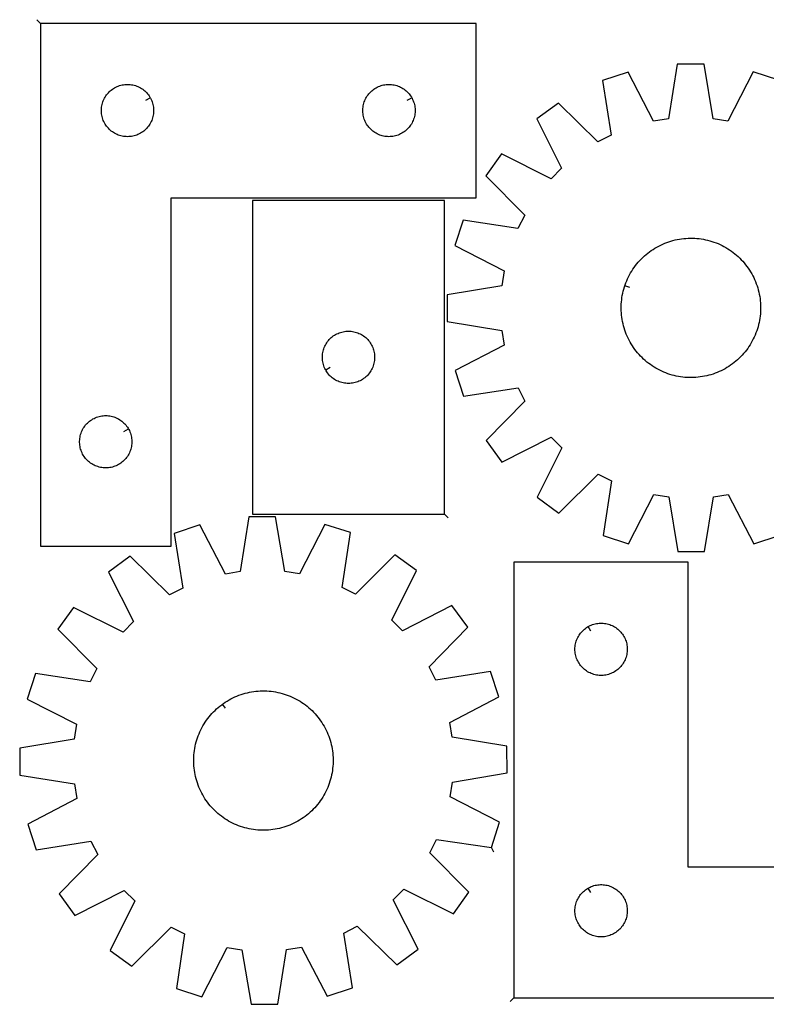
# Model space of a CAD drawing. Header units: millimetres. Extents: x 7 to 1491, y 7 to 572.
# Tile 1 of 3: x 7 to 436, y 7 to 572. Entities that reach past the tile are written whole.
import ezdxf

# ---------------------------------------------------------------- set-up
doc = ezdxf.new("R2010")
doc.units = ezdxf.units.MM
doc.layers.add('CUT', color=7, linetype='CONTINUOUS', true_color=0x000000)
doc.layers.add('LEADIN', color=1, linetype='CONTINUOUS', true_color=0xff0000)

msp = doc.modelspace()

# ---------------------------------------------------------------- linework, layer by layer
at = {"layer": 'CUT'}
for points in [[(19.014227, 569.443909), (19.014227, 269.443909), (94.014227, 269.443909), (94.014227, 469.443909), (269.014227, 469.443909), (269.014227, 569.443909)], [(82.064177, 526.82968), (82.254409, 526.49356), (82.599761, 525.802625), (82.909086, 525.094827), (83.181565, 524.372044), (83.416475, 523.636193), (83.613192, 522.889225), (83.771196, 522.13312), (83.890067, 521.369884), (83.96949, 520.601541), (84.009254, 519.830127), (84.009254, 519.05769), (83.96949, 518.286277), (83.890067, 517.517933), (83.771196, 516.754697), (83.613192, 515.998593), (83.416475, 515.251624), (83.181565, 514.515773), (82.909086, 513.79299), (82.599761, 513.085193), (82.254409, 512.394258), (81.873946, 511.722017), (81.459382, 511.070253), (81.011815, 510.440694), (80.532433, 509.835011), (80.022507, 509.254809), (79.483389, 508.701626), (78.916509, 508.17693), (78.323369, 507.682112), (77.705543, 507.218484), (77.06467, 506.787275), (76.402448, 506.38963), (75.720634, 506.026602), (75.021035, 505.699155), (74.305508, 505.408156), (73.575949, 505.154378), (72.834294, 504.938493), (72.082508, 504.761073), (71.322585, 504.62259), (70.556542, 504.523411), (69.786408, 504.463797), (69.014227, 504.443909), (68.242045, 504.463797), (67.471912, 504.523411), (66.705868, 504.62259), (65.945946, 504.761073), (65.19416, 504.938493), (64.452504, 505.154378), (63.722945, 505.408156), (63.007418, 505.699155), (62.30782, 506.026602), (61.626006, 506.38963), (60.963784, 506.787275), (60.32291, 507.218484), (59.705085, 507.682112), (59.111945, 508.17693), (58.545064, 508.701626), (58.005946, 509.254809), (57.49602, 509.835011), (57.016638, 510.440694), (56.569072, 511.070253), (56.154507, 511.722017), (55.774045, 512.394258), (55.428693, 513.085193), (55.119367, 513.79299), (54.846888, 514.515773), (54.611979, 515.251624), (54.415261, 515.998593), (54.257257, 516.754697), (54.138387, 517.517933), (54.058964, 518.286277), (54.0192, 519.05769), (54.0192, 519.830127), (54.058964, 520.601541), (54.138387, 521.369884), (54.257257, 522.13312), (54.415261, 522.889225), (54.611979, 523.636193), (54.846888, 524.372044), (55.119367, 525.094827), (55.428693, 525.802625), (55.774045, 526.49356), (56.154507, 527.165801), (56.569072, 527.817565), (57.016638, 528.447123), (57.49602, 529.052806), (58.005946, 529.633009), (58.545064, 530.186191), (59.111945, 530.710888), (59.705085, 531.205706), (60.32291, 531.669334), (60.963784, 532.100542), (61.626006, 532.498187), (62.30782, 532.861215), (63.007418, 533.188662), (63.722945, 533.479661), (64.452504, 533.733439), (65.19416, 533.949325), (65.945946, 534.126744), (66.705868, 534.265227), (67.471912, 534.364407), (68.242045, 534.42402), (69.014227, 534.443909), (69.786408, 534.42402), (70.556542, 534.364407), (71.322585, 534.265227), (72.082508, 534.126744), (72.834294, 533.949325), (73.575949, 533.733439), (74.305508, 533.479661), (75.021035, 533.188662), (75.720634, 532.861215), (76.402448, 532.498187), (77.06467, 532.100542), (77.705543, 531.669334), (78.323369, 531.205706), (78.916509, 530.710888), (79.483389, 530.186191), (80.022507, 529.633009), (80.532433, 529.052806), (81.011815, 528.447123), (81.459382, 527.817565), (81.873946, 527.165801)], [(232.064177, 526.82968), (232.254409, 526.49356), (232.599761, 525.802625), (232.909086, 525.094827), (233.181565, 524.372044), (233.416475, 523.636193), (233.613192, 522.889225), (233.771196, 522.13312), (233.890067, 521.369884), (233.96949, 520.601541), (234.009254, 519.830127), (234.009254, 519.05769), (233.96949, 518.286277), (233.890067, 517.517933), (233.771196, 516.754697), (233.613192, 515.998593), (233.416475, 515.251624), (233.181565, 514.515773), (232.909086, 513.79299), (232.599761, 513.085193), (232.254409, 512.394258), (231.873946, 511.722017), (231.459382, 511.070253), (231.011815, 510.440694), (230.532433, 509.835011), (230.022507, 509.254809), (229.483389, 508.701626), (228.916509, 508.17693), (228.323369, 507.682112), (227.705543, 507.218484), (227.06467, 506.787275), (226.402448, 506.38963), (225.720634, 506.026602), (225.021035, 505.699155), (224.305508, 505.408156), (223.575949, 505.154378), (222.834294, 504.938493), (222.082508, 504.761073), (221.322585, 504.62259), (220.556542, 504.523411), (219.786408, 504.463797), (219.014227, 504.443909), (218.242045, 504.463797), (217.471912, 504.523411), (216.705868, 504.62259), (215.945946, 504.761073), (215.19416, 504.938493), (214.452504, 505.154378), (213.722945, 505.408156), (213.007418, 505.699155), (212.30782, 506.026602), (211.626006, 506.38963), (210.963784, 506.787275), (210.32291, 507.218484), (209.705085, 507.682112), (209.111945, 508.17693), (208.545064, 508.701626), (208.005946, 509.254809), (207.49602, 509.835011), (207.016638, 510.440694), (206.569072, 511.070253), (206.154507, 511.722017), (205.774045, 512.394258), (205.428693, 513.085193), (205.119367, 513.79299), (204.846888, 514.515773), (204.611979, 515.251624), (204.415261, 515.998593), (204.257257, 516.754697), (204.138387, 517.517933), (204.058964, 518.286277), (204.0192, 519.05769), (204.0192, 519.830127), (204.058964, 520.601541), (204.138387, 521.369884), (204.257257, 522.13312), (204.415261, 522.889225), (204.611979, 523.636193), (204.846888, 524.372044), (205.119367, 525.094827), (205.428693, 525.802625), (205.774045, 526.49356), (206.154507, 527.165801), (206.569072, 527.817565), (207.016638, 528.447123), (207.49602, 529.052806), (208.005946, 529.633009), (208.545064, 530.186191), (209.111945, 530.710888), (209.705085, 531.205706), (210.32291, 531.669334), (210.963784, 532.100542), (211.626006, 532.498187), (212.30782, 532.861215), (213.007418, 533.188662), (213.722945, 533.479661), (214.452504, 533.733439), (215.19416, 533.949325), (215.945946, 534.126744), (216.705868, 534.265227), (217.471912, 534.364407), (218.242045, 534.42402), (219.014227, 534.443909), (219.786408, 534.42402), (220.556542, 534.364407), (221.322585, 534.265227), (222.082508, 534.126744), (222.834294, 533.949325), (223.575949, 533.733439), (224.305508, 533.479661), (225.021035, 533.188662), (225.720634, 532.861215), (226.402448, 532.498187), (227.06467, 532.100542), (227.705543, 531.669334), (228.323369, 531.205706), (228.916509, 530.710888), (229.483389, 530.186191), (230.022507, 529.633009), (230.532433, 529.052806), (231.011815, 528.447123), (231.459382, 527.817565), (231.873946, 527.165801)], [(250.789115, 287.889786), (250.789115, 467.889786), (140.789115, 467.889786), (140.789115, 287.889786)], [(354.310657, 418.853325), (354.50892, 419.449516), (354.942703, 420.628854), (355.413316, 421.793985), (355.920294, 422.943759), (356.463138, 424.077041), (357.041311, 425.192712), (357.654243, 426.289672), (358.301328, 427.366838), (358.981929, 428.423148), (359.695374, 429.457557), (360.440958, 430.469047), (361.217946, 431.456618), (362.025571, 432.419296), (362.863036, 433.356131), (363.729514, 434.266198), (364.624151, 435.148599), (365.546063, 436.002464), (366.49434, 436.826949), (367.468048, 437.621242), (368.466224, 438.384558), (369.487884, 439.116143), (370.53202, 439.815277), (371.597601, 440.481268), (372.683575, 441.11346), (373.788871, 441.711229), (374.912398, 442.273984), (376.053047, 442.801172), (377.209693, 443.29227), (378.381194, 443.746795), (379.566393, 444.164298), (380.764122, 444.544366), (381.973198, 444.886626), (383.192429, 445.190739), (384.42061, 445.456405), (385.656529, 445.683362), (386.898968, 445.871385), (388.1467, 446.02029), (389.398493, 446.129929), (390.653112, 446.200194), (391.909319, 446.231016), (393.165875, 446.222364), (394.421539, 446.174248), (395.675072, 446.086713), (396.925236, 445.959848), (398.170799, 445.793776), (399.410531, 445.588663), (400.643209, 445.344709), (401.867615, 445.062157), (403.082542, 444.741284), (404.286791, 444.382408), (405.479173, 443.985883), (406.658511, 443.5521), (407.823642, 443.081487), (408.973416, 442.574508), (410.106697, 442.031665), (411.222369, 441.453492), (412.319329, 440.84056), (413.396495, 440.193474), (414.452804, 439.512873), (415.487214, 438.799429), (416.498704, 438.053845), (417.486275, 437.276857), (418.448953, 436.469232), (419.385788, 435.631767), (420.295855, 434.765289), (421.178256, 433.870652), (422.032121, 432.94874), (422.856606, 432.000462), (423.650899, 431.026755), (424.414215, 430.028579), (425.1458, 429.006918), (425.844934, 427.962783), (426.510925, 426.897202), (427.143117, 425.811228), (427.740886, 424.705932), (428.303641, 423.582405), (428.830828, 422.441756), (429.321927, 421.28511), (429.776452, 420.113609), (430.193955, 418.92841), (430.574023, 417.730681), (430.916283, 416.521605), (431.220396, 415.302374), (431.486062, 414.074193), (431.713018, 412.838274), (431.901042, 411.595835), (432.049947, 410.348103), (432.159586, 409.09631), (432.229851, 407.841691), (432.260673, 406.585484), (432.252021, 405.328928), (432.203905, 404.073264), (432.11637, 402.819731), (431.989505, 401.569567), (431.823433, 400.324004), (431.61832, 399.084272), (431.374366, 397.851594), (431.091814, 396.627188), (430.770941, 395.412261), (430.412065, 394.208012), (430.01554, 393.01563), (429.581757, 391.836292), (429.111144, 390.671161), (428.604165, 389.521387), (428.061322, 388.388105), (427.483149, 387.272434), (426.870217, 386.175474), (426.223131, 385.098308), (425.54253, 384.041998), (424.829086, 383.007589), (424.083502, 381.996099), (423.306514, 381.008528), (422.498889, 380.04585), (421.661424, 379.109015), (420.794946, 378.198948), (419.900309, 377.316547), (418.978397, 376.462682), (418.030119, 375.638196), (417.056412, 374.843904), (416.058236, 374.080588), (415.036575, 373.349003), (413.99244, 372.649869), (412.926859, 371.983878), (411.840885, 371.351686), (410.735589, 370.753917), (409.612062, 370.191162), (408.471413, 369.663974), (407.314767, 369.172876), (406.143266, 368.718351), (404.958066, 368.300848), (403.760338, 367.920779), (402.551261, 367.57852), (401.332031, 367.274407), (400.10385, 367.008741), (398.867931, 366.781784), (397.625492, 366.593761), (396.37776, 366.444856), (395.125967, 366.335217), (393.871348, 366.264952), (392.61514, 366.23413), (391.358585, 366.242781), (390.102921, 366.290898), (388.849388, 366.378433), (387.599223, 366.505298), (386.353661, 366.67137), (385.113929, 366.876483), (383.881251, 367.120437), (382.656845, 367.402989), (381.441918, 367.723862), (380.237669, 368.082738), (379.045287, 368.479263), (377.865949, 368.913046), (376.700818, 369.383659), (375.551044, 369.890638), (374.417762, 370.433481), (373.302091, 371.011654), (372.205131, 371.624586), (371.127965, 372.271672), (370.071655, 372.952272), (369.037246, 373.665717), (368.025756, 374.411301), (367.038185, 375.188289), (366.075507, 375.995914), (365.138672, 376.833379), (364.228605, 377.699857), (363.346204, 378.594494), (362.492339, 379.516406), (361.667853, 380.464683), (360.873561, 381.438391), (360.110245, 382.436567), (359.37866, 383.458227), (358.679526, 384.502363), (358.013535, 385.567944), (357.381343, 386.653918), (356.783574, 387.759214), (356.220819, 388.882741), (355.693631, 390.02339), (355.202533, 391.180036), (354.748008, 392.351537), (354.330505, 393.536736), (353.950436, 394.734465), (353.608177, 395.943541), (353.304064, 397.162772), (353.038398, 398.390953), (352.811441, 399.626872), (352.623418, 400.869311), (352.474513, 402.117043), (352.364874, 403.368836), (352.294609, 404.623455), (352.263787, 405.879662), (352.272438, 407.136218), (352.320555, 408.391882), (352.408089, 409.645415), (352.534955, 410.895579), (352.701027, 412.141142), (352.90614, 413.380874), (353.150094, 414.613552), (353.432646, 415.837958), (353.753519, 417.052885), (354.112395, 418.257134)], [(182.739165, 370.504015), (182.548934, 370.840135), (182.203582, 371.53107), (181.894256, 372.238868), (181.621777, 372.96165), (181.386867, 373.697502), (181.19015, 374.44447), (181.032146, 375.200575), (180.913275, 375.963811), (180.833853, 376.732154), (180.794088, 377.503567), (180.794088, 378.276005), (180.833853, 379.047418), (180.913275, 379.815762), (181.032146, 380.578998), (181.19015, 381.335102), (181.386867, 382.082071), (181.621777, 382.817922), (181.894256, 383.540705), (182.203582, 384.248502), (182.548934, 384.939437), (182.929396, 385.611678), (183.34396, 386.263442), (183.791527, 386.893), (184.270909, 387.498684), (184.780835, 388.078886), (185.319953, 388.632069), (185.886834, 389.156765), (186.479973, 389.651583), (187.097799, 390.115211), (187.738673, 390.54642), (188.400894, 390.944065), (189.082709, 391.307092), (189.782307, 391.63454), (190.497834, 391.925538), (191.227393, 392.179317), (191.969049, 392.395202), (192.720835, 392.572621), (193.480757, 392.711105), (194.246801, 392.810284), (195.016934, 392.869898), (195.789115, 392.889786), (196.561297, 392.869898), (197.33143, 392.810284), (198.097474, 392.711105), (198.857396, 392.572621), (199.609182, 392.395202), (200.350838, 392.179317), (201.080397, 391.925538), (201.795924, 391.63454), (202.495522, 391.307092), (203.177337, 390.944065), (203.839558, 390.54642), (204.480432, 390.115211), (205.098258, 389.651583), (205.691397, 389.156765), (206.258278, 388.632069), (206.797396, 388.078886), (207.307322, 387.498684), (207.786704, 386.893), (208.234271, 386.263442), (208.648835, 385.611678), (209.029297, 384.939437), (209.374649, 384.248502), (209.683975, 383.540705), (209.956454, 382.817922), (210.191364, 382.082071), (210.388081, 381.335102), (210.546085, 380.578998), (210.664956, 379.815762), (210.744378, 379.047418), (210.784143, 378.276005), (210.784143, 377.503567), (210.744378, 376.732154), (210.664956, 375.963811), (210.546085, 375.200575), (210.388081, 374.44447), (210.191364, 373.697502), (209.956454, 372.96165), (209.683975, 372.238868), (209.374649, 371.53107), (209.029297, 370.840135), (208.648835, 370.167894), (208.234271, 369.51613), (207.786704, 368.886572), (207.307322, 368.280888), (206.797396, 367.700686), (206.258278, 367.147503), (205.691397, 366.622807), (205.098258, 366.127989), (204.480432, 365.664361), (203.839558, 365.233153), (203.177337, 364.835508), (202.495522, 364.47248), (201.795924, 364.145033), (201.080397, 363.854034), (200.350838, 363.600255), (199.609182, 363.38437), (198.857396, 363.206951), (198.097474, 363.068468), (197.33143, 362.969288), (196.561297, 362.909675), (195.789115, 362.889786), (195.016934, 362.909675), (194.246801, 362.969288), (193.480757, 363.068468), (192.720835, 363.206951), (191.969049, 363.38437), (191.227393, 363.600255), (190.497834, 363.854034), (189.782307, 364.145033), (189.082709, 364.47248), (188.400894, 364.835508), (187.738673, 365.233153), (187.097799, 365.664361), (186.479973, 366.127989), (185.886834, 366.622807), (185.319953, 367.147503), (184.780835, 367.700686), (184.270909, 368.280888), (183.791527, 368.886572), (183.34396, 369.51613), (182.929396, 370.167894)], [(69.564177, 336.82968), (69.754409, 336.49356), (70.099761, 335.802625), (70.409086, 335.094827), (70.681565, 334.372044), (70.916475, 333.636193), (71.113192, 332.889225), (71.271196, 332.13312), (71.390067, 331.369884), (71.46949, 330.601541), (71.509254, 329.830127), (71.509254, 329.05769), (71.46949, 328.286277), (71.390067, 327.517933), (71.271196, 326.754697), (71.113192, 325.998593), (70.916475, 325.251624), (70.681565, 324.515773), (70.409086, 323.79299), (70.099761, 323.085193), (69.754409, 322.394258), (69.373946, 321.722017), (68.959382, 321.070253), (68.511815, 320.440694), (68.032433, 319.835011), (67.522507, 319.254809), (66.983389, 318.701626), (66.416509, 318.17693), (65.823369, 317.682112), (65.205543, 317.218484), (64.56467, 316.787275), (63.902448, 316.38963), (63.220634, 316.026602), (62.521035, 315.699155), (61.805508, 315.408156), (61.075949, 315.154378), (60.334294, 314.938493), (59.582508, 314.761073), (58.822585, 314.62259), (58.056542, 314.523411), (57.286408, 314.463797), (56.514227, 314.443909), (55.742045, 314.463797), (54.971912, 314.523411), (54.205868, 314.62259), (53.445946, 314.761073), (52.69416, 314.938493), (51.952504, 315.154378), (51.222945, 315.408156), (50.507418, 315.699155), (49.80782, 316.026602), (49.126006, 316.38963), (48.463784, 316.787275), (47.82291, 317.218484), (47.205085, 317.682112), (46.611945, 318.17693), (46.045064, 318.701626), (45.505946, 319.254809), (44.99602, 319.835011), (44.516638, 320.440694), (44.069072, 321.070253), (43.654507, 321.722017), (43.274045, 322.394258), (42.928693, 323.085193), (42.619367, 323.79299), (42.346888, 324.515773), (42.111979, 325.251624), (41.915261, 325.998593), (41.757257, 326.754697), (41.638387, 327.517933), (41.558964, 328.286277), (41.5192, 329.05769), (41.5192, 329.830127), (41.558964, 330.601541), (41.638387, 331.369884), (41.757257, 332.13312), (41.915261, 332.889225), (42.111979, 333.636193), (42.346888, 334.372044), (42.619367, 335.094827), (42.928693, 335.802625), (43.274045, 336.49356), (43.654507, 337.165801), (44.069072, 337.817565), (44.516638, 338.447123), (44.99602, 339.052806), (45.505946, 339.633009), (46.045064, 340.186191), (46.611945, 340.710888), (47.205085, 341.205706), (47.82291, 341.669334), (48.463784, 342.100542), (49.126006, 342.498187), (49.80782, 342.861215), (50.507418, 343.188662), (51.222945, 343.479661), (51.952504, 343.733439), (52.69416, 343.949325), (53.445946, 344.126744), (54.205868, 344.265227), (54.971912, 344.364407), (55.742045, 344.42402), (56.514227, 344.443909), (57.286408, 344.42402), (58.056542, 344.364407), (58.822585, 344.265227), (59.582508, 344.126744), (60.334294, 343.949325), (61.075949, 343.733439), (61.805508, 343.479661), (62.521035, 343.188662), (63.220634, 342.861215), (63.902448, 342.498187), (64.56467, 342.100542), (65.205543, 341.669334), (65.823369, 341.205706), (66.416509, 340.710888), (66.983389, 340.186191), (67.522507, 339.633009), (68.032433, 339.052806), (68.511815, 338.447123), (68.959382, 337.817565), (69.373946, 337.165801)], [(277.773118, 96.625234), (282.459535, 111.280201), (254.169758, 125.725383), (255.471664, 134.200312), (286.792799, 139.488154), (286.721213, 154.874038), (255.35223, 159.870201), (253.971519, 168.332648), (282.125655, 183.040448), (277.303073, 197.651172), (245.925497, 192.709257), (241.997324, 200.330859), (264.228538, 223.018915), (255.127028, 235.424279), (226.812316, 221.028034), (220.721196, 227.062736), (234.853342, 255.510182), (222.363824, 264.495863), (199.883617, 242.054494), (192.225792, 245.911577), (196.875518, 277.333779), (182.220551, 282.020197), (167.775369, 253.73042), (159.30044, 255.032326), (154.012598, 286.353461), (138.626714, 286.281874), (133.630551, 254.912891), (125.168104, 253.53218), (110.460304, 281.686316), (95.84958, 276.863734), (100.791495, 245.486159), (93.169893, 241.557985), (70.481837, 263.789199), (58.076473, 254.687689), (72.472718, 226.372978), (66.438016, 220.281858), (37.99057, 234.414004), (29.004889, 221.924485), (51.446258, 199.444279), (47.589175, 191.786454), (16.166973, 196.436179), (11.480556, 181.781213), (39.770332, 167.33603), (38.468426, 158.861102), (7.147292, 153.573259), (7.218878, 138.187376), (38.587861, 133.191212), (39.968572, 124.728765), (11.814436, 110.020965), (16.637018, 95.410241), (48.014593, 100.352157), (51.942767, 92.730555), (29.711553, 70.042499), (38.813063, 57.637135), (67.127774, 72.033379), (73.218894, 65.998677), (59.086748, 37.551231), (71.576267, 28.56555), (94.056473, 51.00692), (101.714298, 47.149837), (97.064573, 15.727634), (111.719539, 11.041217), (126.164722, 39.330994), (134.63965, 38.029088), (139.927493, 6.707953), (155.313377, 6.779539), (160.30954, 38.148522), (168.771987, 39.529233), (183.479787, 11.375097), (198.090511, 16.197679), (193.148595, 47.575255), (200.770198, 51.503429), (223.458253, 29.272214), (235.863617, 38.373724), (221.467373, 66.688436), (227.502075, 72.779556), (255.949521, 58.64741), (264.935202, 71.136928), (242.493832, 93.617135), (246.350915, 101.27496)], [(290.728081, 10.378921), (590.728081, 10.378921), (590.728081, 85.378921), (390.728081, 85.378921), (390.728081, 260.378921), (290.728081, 260.378921)], [(333.34231, 223.428871), (333.67843, 223.619103), (334.369366, 223.964455), (335.077163, 224.27378), (335.799946, 224.546259), (336.535797, 224.781169), (337.282765, 224.977886), (338.03887, 225.13589), (338.802106, 225.254761), (339.57045, 225.334184), (340.341863, 225.373948), (341.1143, 225.373948), (341.885713, 225.334184), (342.654057, 225.254761), (343.417293, 225.13589), (344.173398, 224.977886), (344.920366, 224.781169), (345.656217, 224.546259), (346.379, 224.27378), (347.086797, 223.964455), (347.777733, 223.619103), (348.449973, 223.23864), (349.101737, 222.824076), (349.731296, 222.376509), (350.336979, 221.897127), (350.917182, 221.387201), (351.470364, 220.848083), (351.99506, 220.281202), (352.489879, 219.688063), (352.953507, 219.070237), (353.384715, 218.429364), (353.78236, 217.767142), (354.145388, 217.085328), (354.472835, 216.385729), (354.763834, 215.670202), (355.017612, 214.940643), (355.233497, 214.198987), (355.410917, 213.447202), (355.5494, 212.687279), (355.64858, 211.921236), (355.708193, 211.151102), (355.728081, 210.378921), (355.708193, 209.606739), (355.64858, 208.836606), (355.5494, 208.070562), (355.410917, 207.31064), (355.233497, 206.558854), (355.017612, 205.817198), (354.763834, 205.087639), (354.472835, 204.372112), (354.145388, 203.672514), (353.78236, 202.9907), (353.384715, 202.328478), (352.953507, 201.687604), (352.489879, 201.069778), (351.99506, 200.476639), (351.470364, 199.909758), (350.917182, 199.37064), (350.336979, 198.860714), (349.731296, 198.381332), (349.101737, 197.933765), (348.449973, 197.519201), (347.777733, 197.138739), (347.086797, 196.793387), (346.379, 196.484061), (345.656217, 196.211582), (344.920366, 195.976673), (344.173398, 195.779955), (343.417293, 195.621951), (342.654057, 195.503081), (341.885713, 195.423658), (341.1143, 195.383894), (340.341863, 195.383894), (339.57045, 195.423658), (338.802106, 195.503081), (338.03887, 195.621951), (337.282765, 195.779955), (336.535797, 195.976673), (335.799946, 196.211582), (335.077163, 196.484061), (334.369366, 196.793387), (333.67843, 197.138739), (333.006189, 197.519201), (332.354426, 197.933765), (331.724867, 198.381332), (331.119184, 198.860714), (330.538981, 199.37064), (329.985799, 199.909758), (329.461102, 200.476639), (328.966284, 201.069778), (328.502656, 201.687604), (328.071448, 202.328478), (327.673803, 202.9907), (327.310775, 203.672514), (326.983328, 204.372112), (326.692329, 205.087639), (326.438551, 205.817198), (326.222666, 206.558854), (326.045246, 207.31064), (325.906763, 208.070562), (325.807583, 208.836606), (325.74797, 209.606739), (325.728081, 210.378921), (325.74797, 211.151102), (325.807583, 211.921236), (325.906763, 212.687279), (326.045246, 213.447202), (326.222666, 214.198987), (326.438551, 214.940643), (326.692329, 215.670202), (326.983328, 216.385729), (327.310775, 217.085328), (327.673803, 217.767142), (328.071448, 218.429364), (328.502656, 219.070237), (328.966284, 219.688063), (329.461102, 220.281202), (329.985799, 220.848083), (330.538981, 221.387201), (331.119184, 221.897127), (331.724867, 222.376509), (332.354426, 222.824076), (333.006189, 223.23864)], [(123.565239, 178.962486), (124.074718, 179.330158), (125.116272, 180.033133), (126.179392, 180.703045), (127.26303, 181.339234), (128.366116, 181.94107), (129.487563, 182.507961), (130.626262, 183.039346), (131.781091, 183.534702), (132.950909, 183.993539), (134.134563, 184.415405), (135.330883, 184.799884), (136.53869, 185.146595), (137.756792, 185.455197), (138.983986, 185.725386), (140.219061, 185.956894), (141.460799, 186.149493), (142.707974, 186.302993), (143.959354, 186.417243), (145.213706, 186.492129), (146.469792, 186.527579), (147.726371, 186.523556), (148.982203, 186.480065), (150.23605, 186.397149), (151.486674, 186.27489), (152.73284, 186.113408), (153.973319, 185.912862), (155.206887, 185.673451), (156.432326, 185.395411), (157.648426, 185.079016), (158.853989, 184.724579), (160.047823, 184.332449), (161.228752, 183.903013), (162.395608, 183.436696), (163.547242, 182.933956), (164.682516, 182.395291), (165.80031, 181.821232), (166.89952, 181.212345), (167.979063, 180.569232), (169.037872, 179.892527), (170.074903, 179.182897), (171.089132, 178.441044), (172.079559, 177.6677), (173.045205, 176.863627), (173.985119, 176.029619), (174.898372, 175.166499), (175.784063, 174.275119), (176.641318, 173.356358), (177.469291, 172.411124), (178.267165, 171.44035), (179.034152, 170.444992), (179.769497, 169.426034), (180.472472, 168.384481), (181.142384, 167.32136), (181.778572, 166.237722), (182.380408, 165.134636), (182.947299, 164.01319), (183.478685, 162.87449), (183.97404, 161.719661), (184.432878, 160.549843), (184.854744, 159.366189), (185.239222, 158.169869), (185.585934, 156.962062), (185.894536, 155.74396), (186.164724, 154.516766), (186.396232, 153.281691), (186.588831, 152.039953), (186.742331, 150.792778), (186.856581, 149.541398), (186.931468, 148.287046), (186.966917, 147.03096), (186.962894, 145.774382), (186.919403, 144.518549), (186.836487, 143.264702), (186.714228, 142.014079), (186.552746, 140.767912), (186.352201, 139.527433), (186.11279, 138.293865), (185.83475, 137.068427), (185.518355, 135.852326), (185.163918, 134.646763), (184.771788, 133.452929), (184.342352, 132.272), (183.876034, 131.105144), (183.373294, 129.95351), (182.834629, 128.818236), (182.26057, 127.700443), (181.651683, 126.601232), (181.00857, 125.521689), (180.331865, 124.46288), (179.622236, 123.425849), (178.880383, 122.41162), (178.107038, 121.421193), (177.302965, 120.455547), (176.468957, 119.515633), (175.605837, 118.60238), (174.714457, 117.716689), (173.795697, 116.859434), (172.850463, 116.031461), (171.879688, 115.233587), (170.88433, 114.4666), (169.865372, 113.731255), (168.823819, 113.02828), (167.760699, 112.358368), (166.677061, 111.72218), (165.573974, 111.120344), (164.452528, 110.553453), (163.313829, 110.022067), (162.159, 109.526712), (160.989181, 109.067874), (159.805528, 108.646008), (158.609207, 108.26153), (157.4014, 107.914818), (156.183298, 107.606216), (154.956104, 107.336028), (153.721029, 107.10452), (152.479291, 106.911921), (151.232117, 106.758421), (149.980736, 106.644171), (148.726384, 106.569285), (147.470299, 106.533835), (146.21372, 106.537858), (144.957887, 106.581349), (143.704041, 106.664265), (142.453417, 106.786524), (141.207251, 106.948006), (139.966772, 107.148551), (138.733204, 107.387962), (137.507765, 107.666002), (136.291664, 107.982397), (135.086102, 108.336834), (133.892267, 108.728965), (132.711339, 109.1584), (131.544482, 109.624718), (130.392849, 110.127458), (129.257575, 110.666123), (128.139781, 111.240182), (127.04057, 111.849069), (125.961028, 112.492182), (124.902219, 113.168887), (123.865188, 113.878516), (122.850958, 114.620369), (121.860532, 115.393714), (120.894885, 116.197787), (119.954972, 117.031795), (119.041719, 117.894915), (118.156028, 118.786295), (117.298773, 119.705055), (116.4708, 120.650289), (115.672926, 121.621064), (114.905938, 122.616422), (114.170594, 123.63538), (113.467619, 124.676933), (112.797707, 125.740053), (112.161518, 126.823691), (111.559682, 127.926778), (110.992791, 129.048224), (110.461406, 130.186924), (109.96605, 131.341752), (109.507213, 132.511571), (109.085347, 133.695224), (108.700868, 134.891545), (108.354157, 136.099352), (108.045555, 137.317454), (107.775366, 138.544648), (107.543858, 139.779723), (107.351259, 141.021461), (107.197759, 142.268635), (107.083509, 143.520016), (107.008623, 144.774368), (106.973174, 146.030453), (106.977196, 147.287032), (107.020687, 148.542865), (107.103603, 149.796711), (107.225862, 151.047335), (107.387344, 152.293501), (107.58789, 153.53398), (107.827301, 154.767548), (108.105341, 155.992987), (108.421736, 157.209088), (108.776173, 158.41465), (109.168303, 159.608485), (109.597739, 160.789413), (110.064057, 161.95627), (110.566796, 163.107904), (111.105461, 164.243177), (111.67952, 165.360971), (112.288407, 166.460182), (112.93152, 167.539724), (113.608225, 168.598534), (114.317855, 169.635564), (115.059708, 170.649794), (115.833052, 171.64022), (116.637125, 172.605867), (117.471133, 173.54578), (118.334253, 174.459033), (119.225633, 175.344724), (120.144394, 176.201979), (121.089628, 177.029952), (122.060403, 177.827827), (123.05576, 178.594814)], [(333.34231, 73.428871), (333.67843, 73.619103), (334.369366, 73.964455), (335.077163, 74.27378), (335.799946, 74.546259), (336.535797, 74.781169), (337.282765, 74.977886), (338.03887, 75.13589), (338.802106, 75.254761), (339.57045, 75.334184), (340.341863, 75.373948), (341.1143, 75.373948), (341.885713, 75.334184), (342.654057, 75.254761), (343.417293, 75.13589), (344.173398, 74.977886), (344.920366, 74.781169), (345.656217, 74.546259), (346.379, 74.27378), (347.086797, 73.964455), (347.777733, 73.619103), (348.449973, 73.23864), (349.101737, 72.824076), (349.731296, 72.376509), (350.336979, 71.897127), (350.917182, 71.387201), (351.470364, 70.848083), (351.99506, 70.281202), (352.489879, 69.688063), (352.953507, 69.070237), (353.384715, 68.429364), (353.78236, 67.767142), (354.145388, 67.085328), (354.472835, 66.385729), (354.763834, 65.670202), (355.017612, 64.940643), (355.233497, 64.198987), (355.410917, 63.447202), (355.5494, 62.687279), (355.64858, 61.921236), (355.708193, 61.151102), (355.728081, 60.378921), (355.708193, 59.606739), (355.64858, 58.836606), (355.5494, 58.070562), (355.410917, 57.31064), (355.233497, 56.558854), (355.017612, 55.817198), (354.763834, 55.087639), (354.472835, 54.372112), (354.145388, 53.672514), (353.78236, 52.9907), (353.384715, 52.328478), (352.953507, 51.687604), (352.489879, 51.069778), (351.99506, 50.476639), (351.470364, 49.909758), (350.917182, 49.37064), (350.336979, 48.860714), (349.731296, 48.381332), (349.101737, 47.933765), (348.449973, 47.519201), (347.777733, 47.138739), (347.086797, 46.793387), (346.379, 46.484061), (345.656217, 46.211582), (344.920366, 45.976673), (344.173398, 45.779955), (343.417293, 45.621951), (342.654057, 45.503081), (341.885713, 45.423658), (341.1143, 45.383894), (340.341863, 45.383894), (339.57045, 45.423658), (338.802106, 45.503081), (338.03887, 45.621951), (337.282765, 45.779955), (336.535797, 45.976673), (335.799946, 46.211582), (335.077163, 46.484061), (334.369366, 46.793387), (333.67843, 47.138739), (333.006189, 47.519201), (332.354426, 47.933765), (331.724867, 48.381332), (331.119184, 48.860714), (330.538981, 49.37064), (329.985799, 49.909758), (329.461102, 50.476639), (328.966284, 51.069778), (328.502656, 51.687604), (328.071448, 52.328478), (327.673803, 52.9907), (327.310775, 53.672514), (326.983328, 54.372112), (326.692329, 55.087639), (326.438551, 55.817198), (326.222666, 56.558854), (326.045246, 57.31064), (325.906763, 58.070562), (325.807583, 58.836606), (325.74797, 59.606739), (325.728081, 60.378921), (325.74797, 61.151102), (325.807583, 61.921236), (325.906763, 62.687279), (326.045246, 63.447202), (326.222666, 64.198987), (326.438551, 64.940643), (326.692329, 65.670202), (326.983328, 66.385729), (327.310775, 67.085328), (327.673803, 67.767142), (328.071448, 68.429364), (328.502656, 69.070237), (328.966284, 69.688063), (329.461102, 70.281202), (329.985799, 70.848083), (330.538981, 71.387201), (331.119184, 71.897127), (331.724867, 72.376509), (332.354426, 72.824076), (333.006189, 73.23864)]]:
    msp.add_lwpolyline(points, close=True, dxfattribs=at)
msp.add_lwpolyline([(442.649214, 536.850917), (428.01161, 541.591288), (413.462313, 513.354917), (404.992238, 514.688033), (399.819811, 546.028435), (384.433768, 546.013527), (379.322082, 514.663162), (370.854606, 513.313634), (356.25062, 541.521759), (341.62223, 536.753033), (346.448523, 505.357465), (338.812502, 501.457394), (316.206495, 523.772036), (303.767687, 514.716286), (318.059529, 486.348734), (312.00243, 480.279886), (283.607237, 494.51673), (274.575608, 482.060397), (296.934013, 459.497674), (293.048746, 451.85411), (261.643886, 456.619557), (256.903515, 441.981953), (285.139886, 427.432656), (283.806769, 418.962581), (252.466368, 413.790154), (252.481276, 398.404111), (283.831641, 393.292425), (285.181169, 384.824949), (256.973044, 370.220963), (261.74177, 355.592573), (293.137338, 360.418866), (297.037409, 352.782845), (274.722767, 330.176839), (283.778517, 317.738031), (312.146069, 332.029872), (318.214917, 325.972773), (303.978073, 297.57758), (316.434405, 288.545951), (338.997129, 310.904356), (346.640693, 307.019089), (341.875246, 275.614229), (356.51285, 270.873858), (371.062147, 299.110229), (379.532222, 297.777112), (384.704649, 266.436711), (400.090692, 266.451619), (405.202378, 297.801984), (413.669854, 299.151512), (428.27384, 270.943387), (442.90223, 275.712113)], dxfattribs=at)
at = {"layer": 'LEADIN'}
for p, q in [((16.892906, 571.565229), (19.014227, 569.443909)), ((79.453322, 525.352036), (82.064177, 526.82968)), ((229.453322, 525.352036), (232.064177, 526.82968)), ((357.157376, 417.906652), (354.310657, 418.853325)), ((185.350021, 371.981659), (182.739165, 370.504015)), ((66.953322, 335.352036), (69.564177, 336.82968)), ((252.910436, 285.768466), (250.789115, 287.889786)), ((334.819954, 220.818016), (333.34231, 223.428871)), ((125.320816, 176.529803), (123.565239, 178.962486)), ((279.147511, 93.95858), (277.773118, 96.625234)), ((334.819954, 70.818016), (333.34231, 73.428871)), ((288.606761, 8.2576), (290.728081, 10.378921))]:
    msp.add_line(p, q, dxfattribs=at)

doc.saveas('drawing.dxf')
